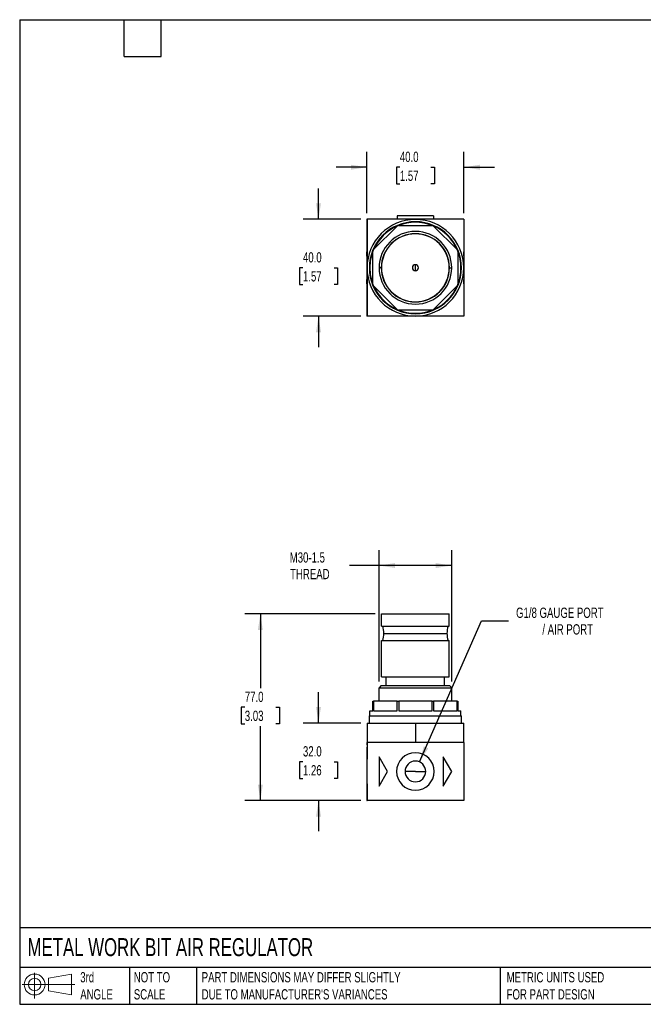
# Model space of a CAD drawing. Header units: millimetres. Extents: x 13 to 546, y 13 to 419.
# Tile 1 of 2: x 13 to 270, y 13 to 419. Entities that reach past the tile are written whole.
import ezdxf

# ---------------------------------------------------------------- set-up
doc = ezdxf.new("R2010")
doc.units = ezdxf.units.MM
doc.header["$LTSCALE"] = 2
doc.linetypes.add('SLD-Solid', pattern=[0])
doc.layers.add('DIMENSIONS', color=140, linetype='SLD-Solid', lineweight=25)
doc.layers.add('TEXT', color=140, linetype='SLD-Solid', lineweight=25)
doc.layers.add('SLD-DEFPOINTS', color=7, linetype='Continuous')
doc.styles.add('SLDTEXTSTYLE0', font='TXT', dxfattribs={"width": 0.7})
doc.dimstyles.new('SLDDIMSTYLE0', dxfattribs={"dimtxt": 4.316016, "dimasz": 6.604, "dimexe": 0, "dimexo": 0.0625, "dimgap": 1.079004, "dimtad": 0, "dimtih": 1, "dimtoh": 1, "dimdec": 1, "dimrnd": 1e-09, "dimzin": 12, "dimdsep": 46, "dimtxsty": 'SLDTEXTSTYLE0', "dimsah": 1, "dimcen": 0, "dimadec": 0, "dimazin": 3, "dimtfac": 1, "dimtdec": 1, "dimtofl": 0, "dimtmove": 0, "dimatfit": 3, "dimfxl": 0, "dimfrac": 2, "dimtolj": 1, "dimtzin": 12, "dimarcsym": 0})
doc.dimstyles.new('SLDDIMSTYLE1', dxfattribs={"dimtxt": 4.316016, "dimasz": 6.604, "dimexe": 0, "dimexo": 0.0625, "dimgap": 1.079004, "dimtad": 0, "dimtih": 1, "dimtoh": 1, "dimdec": 1, "dimrnd": 1e-09, "dimzin": 4, "dimdsep": 46, "dimtxsty": 'SLDTEXTSTYLE0', "dimsah": 1, "dimcen": 0.09, "dimadec": 0, "dimazin": 1, "dimtfac": 1, "dimtdec": 1, "dimtmove": 0, "dimatfit": 0, "dimfxl": 0, "dimfrac": 2, "dimtolj": 1, "dimtzin": 12, "dimarcsym": 0})
doc.dimstyles.new('SLDDIMSTYLE2', dxfattribs={"dimtxt": 4.316016, "dimasz": 6.604, "dimexe": 0, "dimexo": 0.0625, "dimgap": 1.079004, "dimtad": 0, "dimtih": 1, "dimtoh": 1, "dimdec": 1, "dimrnd": 1e-09, "dimzin": 4, "dimdsep": 46, "dimtxsty": 'SLDTEXTSTYLE0', "dimsah": 1, "dimcen": 0.09, "dimadec": 0, "dimazin": 1, "dimtfac": 1, "dimtdec": 1, "dimtofl": 0, "dimtmove": 0, "dimatfit": 3, "dimfxl": 0, "dimfrac": 2, "dimtolj": 1, "dimtzin": 12, "dimarcsym": 0})
doc.dimstyles.new('SLDDIMSTYLE3', dxfattribs={"dimtxt": 4.316016, "dimasz": 6.604, "dimexe": 0, "dimexo": 0.0625, "dimgap": 1.079004, "dimtad": 0, "dimtih": 1, "dimtoh": 1, "dimdec": 1, "dimrnd": 1e-09, "dimzin": 12, "dimdsep": 46, "dimtxsty": 'SLDTEXTSTYLE0', "dimsah": 1, "dimcen": 0.09, "dimadec": 0, "dimazin": 3, "dimtfac": 1, "dimtdec": 1, "dimtofl": 0, "dimtmove": 0, "dimatfit": 3, "dimfxl": 0, "dimfrac": 2, "dimtolj": 1, "dimtzin": 12, "dimarcsym": 0})

# ---------------------------------------------------------------- blocks, each defined once
blk = doc.blocks.new('Block11')
at = {"color": 7, "linetype": 'SLD-Solid', "lineweight": 18}
for p, q in [((5.18, 10.62), (5.18, 0)), ((10.96, 8.33), (20.35, 10.06)), ((10.96, 3.19), (10.96, 8.33)), ((20.35, 10.06), (20.35, 1.46)), ((0, 5.76), (21.75, 5.76)), ((10.96, 3.19), (20.35, 1.46))]:
    blk.add_line(p, q, dxfattribs=at)
for radius in [4.3, 2.57]:
    blk.add_circle((5.18, 5.76), radius, dxfattribs=at)
blk = doc.blocks.new('Block12')
at = {"layer": 'SLD-DEFPOINTS'}
blk.add_blockref('Block11', (0, 0), dxfattribs=at)
blk = doc.blocks.new('_D')
at = {"layer": 'DIMENSIONS'}
for p, q in [((177.76, 112.73), (203.32, 170.97)), ((203.32, 170.97), (214.43, 170.97))]:
    blk.add_line(p, q, dxfattribs=at)
blk.add_solid([(177.76, 112.73), (181.35, 118.36), (179.49, 119.18)], dxfattribs=at)
at = {"layer": 'DIMENSIONS', "attachment_point": 1, "style": 'SLDTEXTSTYLE0'}
for s, insert, char_height in [('G1/8 GAUGE PORT', (217.6, 176.43), 4.2333), ('/ AIR PORT', (228.45, 169.57), 4.233)]:
    blk.add_mtext(s, dxfattribs=dict(at, insert=insert, char_height=char_height))
blk = doc.blocks.new('_D_1')
at = {"layer": 'DIMENSIONS'}
for p, q in [((136.04, 128.8), (136.04, 141.5)), ((153.55, 128.8), (129.69, 128.8)), ((129.63, 112.8), (128.18, 112.8)), ((128.18, 112.8), (128.18, 105.94)), ((142.46, 112.8), (143.9, 112.8)), ((143.9, 112.8), (143.9, 105.94)), ((128.18, 105.94), (129.63, 105.94)), ((143.9, 105.94), (142.46, 105.94)), ((153.5, 96.8), (129.69, 96.8)), ((136.04, 96.8), (136.04, 84.1))]:
    blk.add_line(p, q, dxfattribs=at)
for points in [[(136.04, 128.8), (137.06, 135.41), (135.03, 135.41)], [(136.04, 96.8), (135.03, 90.2), (137.06, 90.2)]]:
    blk.add_solid(points, dxfattribs=at)
at = {"layer": 'DIMENSIONS', "char_height": 4.233, "attachment_point": 1, "style": 'SLDTEXTSTYLE0'}
for s, insert in [('32.0', (129.63, 119.23)), ('1.26', (129.63, 111.4))]:
    blk.add_mtext(s, dxfattribs=dict(at, insert=insert))
blk = doc.blocks.new('_D_2')
at = {"layer": 'DIMENSIONS'}
for p, q in [((159.5, 173.8), (105.69, 173.8)), ((112.04, 173.8), (112.04, 143.13)), ((105.63, 135.3), (104.18, 135.3)), ((104.18, 135.3), (104.18, 128.44)), ((118.46, 135.3), (119.9, 135.3)), ((119.9, 135.3), (119.9, 128.44)), ((104.18, 128.44), (105.63, 128.44)), ((112.04, 96.8), (112.04, 127.48)), ((119.9, 128.44), (118.46, 128.44)), ((153.5, 96.8), (105.69, 96.8))]:
    blk.add_line(p, q, dxfattribs=at)
for points in [[(112.04, 173.8), (111.03, 167.2), (113.06, 167.2)], [(112.04, 96.8), (113.06, 103.41), (111.03, 103.41)]]:
    blk.add_solid(points, dxfattribs=at)
at = {"layer": 'DIMENSIONS', "char_height": 4.233, "attachment_point": 1, "style": 'SLDTEXTSTYLE0'}
for s, insert in [('77.0', (105.63, 141.73)), ('3.03', (105.63, 133.9))]:
    blk.add_mtext(s, dxfattribs=dict(at, insert=insert))
blk = doc.blocks.new('_D_3')
at = {"layer": 'DIMENSIONS'}
for p, q in [((161.04, 145.92), (161.04, 200.15)), ((191.04, 145.92), (191.04, 200.15)), ((161.04, 193.8), (148.88, 193.8)), ((191.04, 193.8), (161.04, 193.8))]:
    blk.add_line(p, q, dxfattribs=at)
for points in [[(161.04, 193.8), (167.65, 192.79), (167.65, 194.82)], [(191.04, 193.8), (184.44, 194.82), (184.44, 192.79)]]:
    blk.add_solid(points, dxfattribs=at)
at = {"layer": 'DIMENSIONS', "char_height": 4.233, "attachment_point": 1, "style": 'SLDTEXTSTYLE0'}
for s, insert in [('M30-1.5', (124.17, 199.26)), ('THREAD', (124.33, 192.4))]:
    blk.add_mtext(s, dxfattribs=dict(at, insert=insert))
blk = doc.blocks.new('_D_6')
at = {"layer": 'DIMENSIONS'}
for p, q in [((136.04, 336.7), (136.04, 349.4)), ((153.5, 336.7), (129.69, 336.7)), ((129.63, 316.7), (128.18, 316.7)), ((128.18, 316.7), (128.18, 309.84)), ((142.46, 316.7), (143.9, 316.7)), ((143.9, 316.7), (143.9, 309.84)), ((128.18, 309.84), (129.63, 309.84)), ((143.9, 309.84), (142.46, 309.84)), ((153.5, 296.7), (129.69, 296.7)), ((136.04, 296.7), (136.04, 284))]:
    blk.add_line(p, q, dxfattribs=at)
for points in [[(136.04, 336.7), (137.06, 343.31), (135.03, 343.31)], [(136.04, 296.7), (135.03, 290.1), (137.06, 290.1)]]:
    blk.add_solid(points, dxfattribs=at)
at = {"layer": 'DIMENSIONS', "char_height": 4.233, "attachment_point": 1, "style": 'SLDTEXTSTYLE0'}
for s, insert in [('40.0', (129.63, 323.13)), ('1.57', (129.63, 315.3))]:
    blk.add_mtext(s, dxfattribs=dict(at, insert=insert))
blk = doc.blocks.new('_D_7')
at = {"layer": 'DIMENSIONS'}
for p, q in [((156.04, 339.24), (156.04, 364.55)), ((196.04, 339.24), (196.04, 364.55)), ((156.04, 358.2), (143.34, 358.2)), ((169.63, 358.2), (168.18, 358.2)), ((168.18, 358.2), (168.18, 351.34)), ((182.46, 358.2), (183.9, 358.2)), ((183.9, 358.2), (183.9, 351.34)), ((196.04, 358.2), (208.74, 358.2)), ((168.18, 351.34), (169.63, 351.34)), ((183.9, 351.34), (182.46, 351.34))]:
    blk.add_line(p, q, dxfattribs=at)
for points in [[(156.04, 358.2), (149.44, 359.22), (149.44, 357.19)], [(196.04, 358.2), (202.65, 357.19), (202.65, 359.22)]]:
    blk.add_solid(points, dxfattribs=at)
at = {"layer": 'DIMENSIONS', "char_height": 4.233, "attachment_point": 1, "style": 'SLDTEXTSTYLE0'}
for s, insert in [('40.0', (169.63, 364.63)), ('1.57', (169.63, 356.8))]:
    blk.add_mtext(s, dxfattribs=dict(at, insert=insert))

msp = doc.modelspace()

# ---------------------------------------------------------------- linework, layer by layer
for p, q in [((168.54, 338.2), (168.54, 336.7)), ((183.54, 338.2), (168.54, 338.2)), ((183.54, 338.2), (183.54, 336.7)), ((156.04, 336.7), (156.04, 327.56)), ((156.09, 336.7), (156.04, 336.7)), ((195.99, 336.7), (156.09, 336.7)), ((156.09, 336.7), (156.09, 316.7)), ((158.81, 324.22), (168.53, 333.93)), ((169.17, 334.2), (182.91, 334.2)), ((183.56, 333.93), (193.27, 324.22)), ((195.99, 336.7), (195.99, 316.7)), ((196.04, 336.7), (195.99, 336.7)), ((196.04, 336.7), (196.04, 327.56)), ((156.09, 327.56), (156.04, 327.56)), ((156.04, 327.56), (156.04, 323.34)), ((196.04, 327.56), (195.99, 327.56)), ((196.04, 327.56), (196.04, 323.34)), ((156.09, 323.34), (156.04, 323.34)), ((156.04, 321.5), (156.04, 323.34)), ((156.04, 321.5), (156.09, 321.5)), ((156.04, 321.5), (156.04, 311.91)), ((158.54, 309.83), (158.54, 323.57)), ((193.54, 323.57), (193.54, 309.83)), ((195.99, 323.34), (196.04, 323.34)), ((196.04, 321.5), (195.99, 321.5)), ((196.04, 321.5), (196.04, 323.34)), ((196.04, 321.5), (196.04, 311.91)), ((176.04, 315.45), (176.04, 317.95)), ((156.09, 316.7), (156.09, 296.7)), ((161.96, 316.7), (161.04, 316.7)), ((190.12, 316.7), (191.04, 316.7)), ((195.99, 316.7), (195.99, 296.7)), ((156.09, 311.91), (156.04, 311.91)), ((156.04, 310.07), (156.04, 311.91)), ((156.04, 310.07), (156.09, 310.07)), ((156.04, 310.07), (156.04, 305.84)), ((168.53, 299.47), (158.81, 309.19)), ((193.27, 309.19), (183.56, 299.47)), ((195.99, 311.91), (196.04, 311.91)), ((196.04, 310.07), (195.99, 310.07)), ((196.04, 310.07), (196.04, 311.91)), ((196.04, 310.07), (196.04, 305.84)), ((156.09, 305.84), (156.04, 305.84)), ((156.04, 305.84), (156.04, 296.7)), ((196.04, 305.84), (195.99, 305.84)), ((196.04, 305.84), (196.04, 296.7)), ((156.09, 296.7), (156.04, 296.7)), ((195.99, 296.7), (156.09, 296.7)), ((182.91, 299.2), (169.17, 299.2)), ((196.04, 296.7), (195.99, 296.7)), ((162.04, 168.8), (162.04, 173.8)), ((162.04, 173.8), (190.04, 173.8)), ((190.04, 168.8), (190.04, 173.8)), ((162.04, 168.8), (190.04, 168.8)), ((162.04, 162.8), (190.04, 162.8)), ((162.04, 147.8), (162.04, 162.8)), ((163, 165.8), (189.08, 165.8)), ((190.04, 147.8), (190.04, 162.8)), ((162.04, 147.8), (190.04, 147.8)), ((164.04, 144.3), (164.04, 147.8)), ((188.04, 144.3), (188.04, 147.8)), ((161.96, 144.3), (161.04, 143.38)), ((161.04, 143.38), (191.04, 143.38)), ((161.04, 137.8), (161.04, 143.38)), ((161.96, 144.3), (190.12, 144.3)), ((190.12, 144.3), (191.04, 143.38)), ((191.04, 137.8), (191.04, 143.38)), ((158.54, 133.8), (158.54, 137.8)), ((158.54, 137.8), (158.81, 137.8)), ((158.81, 137.8), (158.81, 133.8)), ((168.53, 137.8), (158.81, 137.8)), ((168.53, 133.8), (168.53, 137.8)), ((168.53, 137.8), (169.17, 137.8)), ((169.17, 137.8), (169.17, 133.8)), ((182.91, 137.8), (169.17, 137.8)), ((182.91, 133.8), (182.91, 137.8)), ((182.91, 137.8), (183.56, 137.8)), ((183.56, 137.8), (183.56, 133.8)), ((193.27, 137.8), (183.56, 137.8)), ((193.27, 133.8), (193.27, 137.8)), ((193.27, 137.8), (193.54, 137.8)), ((193.54, 137.8), (193.54, 133.8)), ((157.04, 131.8), (195.04, 131.8)), ((157.04, 128.8), (157.04, 131.8)), ((157.24, 133.8), (158.54, 133.8)), ((157.24, 131.8), (157.24, 133.8)), ((158.81, 133.8), (168.53, 133.8)), ((169.17, 133.8), (182.91, 133.8)), ((183.56, 133.8), (193.27, 133.8)), ((193.54, 133.8), (194.84, 133.8)), ((194.84, 131.8), (194.84, 133.8)), ((195.04, 128.8), (195.04, 131.8)), ((156.09, 128.8), (156.09, 120.8)), ((156.09, 128.8), (176.04, 128.8)), ((176.04, 128.8), (176.04, 120.8)), ((176.04, 128.8), (195.99, 128.8)), ((195.99, 120.8), (195.99, 128.8)), ((156.09, 120.8), (156.04, 120.8)), ((156.04, 120.8), (156.04, 119.8)), ((156.09, 119.8), (156.04, 119.8)), ((156.04, 118.8), (156.09, 118.8)), ((156.04, 118.8), (156.04, 113.9)), ((195.99, 120.8), (156.09, 120.8)), ((156.09, 120.8), (156.09, 113.9)), ((196.04, 120.8), (195.99, 120.8)), ((195.99, 120.8), (195.99, 113.9)), ((195.99, 119.8), (196.04, 119.8)), ((196.04, 118.8), (195.99, 118.8)), ((196.04, 120.8), (196.04, 119.8)), ((196.04, 118.8), (196.04, 113.9)), ((156.04, 113.9), (156.04, 103.7)), ((156.09, 113.9), (156.04, 113.9)), ((164.54, 108.8), (161.04, 114.87)), ((161.04, 114.87), (161.04, 102.74)), ((191.04, 108.8), (187.54, 114.87)), ((187.54, 114.87), (187.54, 102.74)), ((196.04, 113.9), (195.99, 113.9)), ((196.04, 113.9), (196.04, 103.7)), ((161.04, 102.74), (164.54, 108.8)), ((176.04, 108.8), (171.76, 108.8)), ((176.04, 108.8), (180.33, 108.8)), ((187.54, 102.74), (191.04, 108.8)), ((156.09, 103.7), (156.04, 103.7)), ((156.04, 103.7), (156.04, 96.8)), ((156.09, 103.7), (156.09, 96.8)), ((195.99, 103.7), (195.99, 96.8)), ((196.04, 103.7), (195.99, 103.7)), ((196.04, 103.7), (196.04, 96.8)), ((156.04, 96.8), (156.09, 96.8)), ((195.99, 96.8), (156.09, 96.8)), ((195.99, 96.8), (196.04, 96.8))]:
    msp.add_line(p, q)
for centre, radius, start, end in [((176.04, 316.7), 19.95, 90, 270), ((176.04, 316.7), 19, 0, 180), ((176.04, 316.7), 18.8, 113.5679, 156.4321), ((176.04, 316.7), 18.8, 111.4321, 113.5679), ((176.04, 316.7), 18.8, 68.5679, 111.4321), ((176.04, 316.7), 19.95, 270, 90), ((176.04, 316.7), 18.8, 66.4321, 68.5679), ((176.04, 316.7), 18.8, 23.5679, 66.4321), ((176.04, 316.7), 15, 0, 180), ((176.04, 316.7), 14.08, 0, 180), ((176.04, 316.7), 14, 0, 180), ((176.04, 316.7), 18.8, 158.5679, 180), ((176.04, 316.7), 18.8, 156.4321, 158.5679), ((176.04, 316.7), 18.8, 21.4321, 23.5679), ((176.04, 316.7), 18.8, 0, 21.4321), ((176.04, 316.7), 1.25, 90, 270), ((176.04, 316.7), 1.25, 270, 90), ((176.04, 316.7), 19, 180, 0), ((176.04, 316.7), 18.8, 180, 201.4321), ((176.04, 316.7), 15, 180, 0), ((176.04, 316.7), 14.08, 180, 0), ((176.04, 316.7), 14, 180, 0), ((176.04, 316.7), 18.8, 338.5679, 0), ((176.04, 316.7), 18.8, 201.4321, 203.5679), ((176.04, 316.7), 18.8, 203.5679, 246.4321), ((176.04, 316.7), 18.8, 293.5679, 336.4321), ((176.04, 316.7), 18.8, 336.4321, 338.5679), ((176.04, 316.7), 18.8, 246.4321, 248.5679), ((176.04, 316.7), 18.8, 248.5679, 291.4321), ((176.04, 316.7), 18.8, 291.4321, 293.5679), ((153, 165.8), 10, 0, 17.4576), ((199.08, 165.8), 10, 162.5424, 180), ((153, 165.8), 10, 342.5424, 0), ((199.08, 165.8), 10, 180, 197.4576), ((176.04, 108.8), 7.75, 0, 180), ((176.04, 108.8), 4.28, 0, 180), ((176.04, 108.8), 7.75, 180, 0), ((176.04, 108.8), 4.28, 180, 0)]:
    msp.add_arc(centre, radius, start, end)
at = {"layer": 'TEXT'}
for p, q in [((12.7, 419.1), (546.1, 419.1)), ((12.7, 419.1), (12.7, 12.7)), ((55.88, 403.86), (55.88, 419.1)), ((71.12, 403.86), (71.12, 419.1)), ((55.88, 403.86), (71.12, 403.86)), ((546.1, 44.25), (12.7, 44.25)), ((546.1, 27.94), (12.7, 27.94)), ((58.09, 27.94), (58.09, 12.7)), ((85.67, 27.94), (85.67, 12.7)), ((210.97, 27.94), (210.97, 12.7)), ((12.7, 12.7), (546.1, 12.7))]:
    msp.add_line(p, q, dxfattribs=at)

# ---------------------------------------------------------------- block references
at = {"layer": 'SLD-DEFPOINTS'}
msp.add_blockref('Block12', (13.68, 15.11), dxfattribs=at)

# ---------------------------------------------------------------- texts
at = {"layer": 'TEXT', "attachment_point": 1, "style": 'SLDTEXTSTYLE0'}
for s, insert, char_height in [('METAL WORK BIT AIR REGULATOR', (15.93, 40), 7.4083), ('3rd^JANGLE', (37.7, 25.99), 4.233), ('NOT TO^JSCALE', (59.81, 25.99), 4.2333), ("PART DIMENSIONS MAY DIFFER SLIGHTLY ^JDUE TO MANUFACTURER'S VARIANCES", (87.83, 25.99), 4.2333), ('METRIC UNITS USED ^JFOR PART DESIGN', (213.71, 25.99), 4.2333)]:
    msp.add_mtext(s, dxfattribs=dict(at, insert=insert, char_height=char_height))

# ---------------------------------------------------------------- dimensions: what is measured, and where the dimension line sits
at = {"layer": 'DIMENSIONS'}
dim = msp.add_linear_dim(base=(156.04, 358.2), p1=(196.04, 336.7), p2=(156.04, 336.7), dimstyle='SLDDIMSTYLE1', dxfattribs=at)
dim.commit()
dim.dimension.update_dxf_attribs({"geometry": '_D_7', "text_midpoint": (176.04, 358.2), "dimtype": 160})
for base, p1, p2, dimstyle, picture, middle in [((136.04, 296.7), (156.04, 336.7), (156.04, 296.7), 'SLDDIMSTYLE1', '_D_6', (136.04, 316.7)), ((112.04, 173.8), (156.04, 96.8), (162.04, 173.8), 'SLDDIMSTYLE2', '_D_2', (112.04, 135.3)), ((136.04, 128.8), (156.04, 96.8), (156.09, 128.8), 'SLDDIMSTYLE1', '_D_1', (136.04, 112.8))]:
    dim = msp.add_linear_dim(base=base, p1=p1, p2=p2, angle=90, dimstyle=dimstyle, dxfattribs=at)
    dim.commit()
    dim.dimension.update_dxf_attribs({"geometry": picture, "text_midpoint": middle, "dimtype": 160})
dim = msp.add_linear_dim(base=(191.04, 193.8), p1=(161.04, 143.38), p2=(191.04, 143.38), text='M30-1.5\\PTHREAD', dimstyle='SLDDIMSTYLE3', dxfattribs=at)
dim.commit()
dim.dimension.update_dxf_attribs({"geometry": '_D_3', "text_midpoint": (136.04, 193.8), "dimtype": 160})
dim = msp.add_radius_dim(center=(176.04, 108.8), mpoint=(177.76, 112.73), text='G1/8 GAUGE PORT\\P/ AIR PORT', dimstyle='SLDDIMSTYLE0', dxfattribs=at)
dim.commit()
dim.dimension.update_dxf_attribs({"geometry": '_D', "text_midpoint": (244.43, 170.97), "dimtype": 164})

doc.saveas('drawing.dxf')
